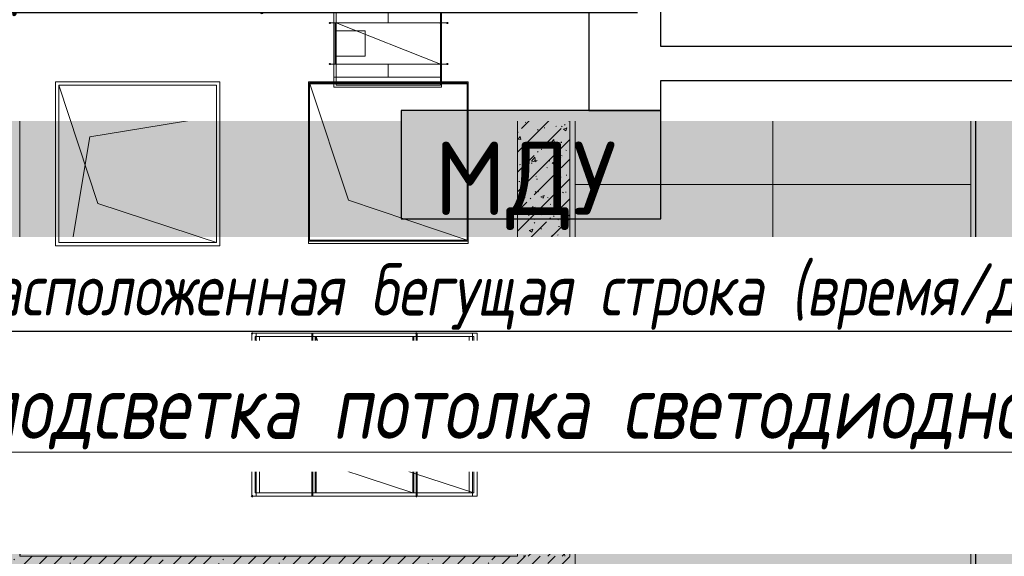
# Model space of a CAD drawing. Header units: millimetres. Extents: x -521669 to 178656, y -69521 to 500758.
# Tile 178 of 256: x -167553 to -163795, y 475443 to 477493. Entities that reach past the tile are written whole.
import ezdxf
from ezdxf import colors
from ezdxf.entities.mleader import LeaderData, LeaderLine
from ezdxf.math import Vec2, Vec3

# ---------------------------------------------------------------- set-up
doc = ezdxf.new("R2010")
doc.units = ezdxf.units.MM
for name, pattern in [('-D1-03x03', [6, 3, -3]), ('-D1d1-15x02', [19, 15, -2, 0, -2]), ('DASHDOT', [25.4, 12.7, -6.35, 0, -6.35])]:
    doc.linetypes.add(name, pattern=pattern)
for name, color, linetype, lineweight in [('_0', 7, 'Continuous', 13), ('A-DETL-GENF', 7, 'Continuous', 5), ('A-GENM-HDLN', 7, '-D1-03x03', 5), ('A-GLAZ', 7, 'Continuous', 5), ('A-WALL', 7, 'Continuous', 5), ('A-WALL-FNSH', 8, 'Continuous', 5), ('dim_light', 12, 'Continuous', 9), ('dim_pot', 183, 'Continuous', 9), ('dim_razv', 93, 'DASHDOT', 9), ('I-WALL', 7, 'Continuous', 5), ('M-EQPM', 7, 'Continuous', 5), ('M-EQPM-IDEN', 7, 'Continuous', 5), ('S-GRID', 7, 'Continuous', 5), ('S-STRS', 7, 'Continuous', 5), ('S-STRS-ANNO', 7, 'Continuous', 5)]:
    doc.layers.add(name, color=color, linetype=linetype, lineweight=lineweight)
doc.layers.add('PDF16_0', color=30, linetype='Continuous', true_color=0xff7f00)
doc.layers.add('PDF16_Оборудование', color=7, linetype='Continuous', true_color=0xffffff)
for name, color, linetype in [('PDF6_Воздуховоды', 5, 'Continuous'), ('PDF6_Изоляция', 7, 'Continuous'), ('PDF6_Оборудование', 5, 'Continuous'), ('PDF_Text', 7, 'Continuous')]:
    doc.layers.add(name, color=color, linetype=linetype)
doc.layers.add('Сводный план', color=1, linetype='Continuous', lineweight=0, true_color=0xff0000)
doc.styles.add('Arial Narrow_4', font='txt', dxfattribs={"width": 0.75, "height": 200})
doc.styles.add('fl_iso paper', font='isocpeur.ttf', dxfattribs={"width": 0.8, "oblique": 10})
doc.styles.add('In tre', font='isocpeur.ttf', dxfattribs={"width": 0.8, "oblique": 10})
doc.styles.add('PDF ISOCPEUR', font='isocpeur.ttf')
pattern_1 = [(45, (-192252.935, 459363.33), (-57.02463, 57.02463), []), (45, (-192195.91, 459363.33), (-57.02463, 57.02463), [100.806, -20.161, 3.353, -16.808])]

# ---------------------------------------------------------------- blocks, each defined once
blk = doc.blocks.new('_DOT')
at = {"color": 0, "linetype": 'ByBlock'}
blk.add_line((-0.5, 0), (-1, 0), dxfattribs=at)
at = {"color": 0, "linetype": 'ByBlock', "const_width": 0.5}
blk.add_lwpolyline([(-0.25, 0, 1), (0.25, 0, 1)], format="xyb", close=True, dxfattribs=at)
blk = doc.blocks.new('yuyilotffff')
at = {"layer": 'PDF6_Воздуховоды', "true_color": 0x00ff00, "transparency": 33554559}
for points in [[(25936.8, 18067.3), (25936.8, 18071.5), (25932.5, 18071.5), (25928.3, 18067.3), (25932.5, 18063), (25936.8, 18063)], [(25936.8, 18067.3), (25936.8, 18071.5), (25932.5, 18071.5), (25928.3, 18067.3), (25932.5, 18063), (25936.8, 18063)], [(26360.1, 18067.3), (26360.1, 18071.5), (26355.9, 18071.5), (26351.6, 18067.3), (26355.9, 18063), (26360.1, 18063)], [(26385.5, 18067.3), (26385.5, 18071.5), (26381.3, 18071.5), (26377, 18067.3), (26381.3, 18063), (26385.5, 18063)], [(26385.5, 18067.3), (26385.5, 18071.5), (26381.3, 18071.5), (26377, 18067.3), (26381.3, 18063), (26385.5, 18063)], [(25936.8, 17910.6), (25936.8, 17914.9), (25932.5, 17914.9), (25928.3, 17910.6), (25932.5, 17906.4), (25936.8, 17906.4)], [(25936.8, 17910.6), (25936.8, 17914.9), (25932.5, 17914.9), (25928.3, 17910.6), (25932.5, 17906.4), (25936.8, 17906.4)], [(26360.1, 17910.6), (26360.1, 17914.9), (26355.9, 17914.9), (26351.6, 17910.6), (26355.9, 17906.4), (26360.1, 17906.4)], [(26360.1, 17910.6), (26360.1, 17914.9), (26355.9, 17914.9), (26351.6, 17910.6), (26355.9, 17906.4), (26360.1, 17906.4)], [(26385.5, 17910.6), (26385.5, 17914.9), (26381.3, 17914.9), (26377, 17910.6), (26381.3, 17906.4), (26385.5, 17906.4)], [(26385.5, 17910.6), (26385.5, 17914.9), (26381.3, 17914.9), (26377, 17910.6), (26381.3, 17906.4), (26385.5, 17906.4)]]:
    blk.add_hatch(color=3, dxfattribs=at).paths.add_polyline_path(points)
at = {"layer": 'PDF6_Изоляция', "true_color": 0x00ff00, "transparency": 33554559}
for points in [[(25640.4, 16882), (25640.4, 16886.2), (25636.2, 16886.2), (25632, 16882), (25636.2, 16877.7), (25640.4, 16877.7)], [(26267, 16882), (26267, 16886.2), (26262.7, 16886.2), (26258.5, 16882), (26262.7, 16877.7), (26267, 16877.7)], [(25640.4, 16259.7), (25640.4, 16263.9), (25636.2, 16263.9), (25632, 16259.7), (25636.2, 16255.5), (25640.4, 16255.5)], [(26267, 16259.7), (26267, 16263.9), (26262.7, 16263.9), (26258.5, 16259.7), (26262.7, 16255.5), (26267, 16255.5)]]:
    blk.add_hatch(color=3, dxfattribs=at).paths.add_polyline_path(points)
at = {"layer": 'PDF6_Воздуховоды', "color": 3, "lineweight": 18, "true_color": 0x00ff00}
for points in [[(25957.9, 18130.8), (25957.9, 18067.3), (26355.9, 18067.3), (26355.9, 17910.6), (25957.9, 17910.6), (26355.9, 17910.6), (26355.9, 18067.3), (26355.9, 17910.6), (25957.9, 17910.6), (25957.9, 18067.3), (25953.7, 18067.3)], [(26156.9, 18130.8), (26156.9, 18067.3)], [(26355.9, 18130.8), (26355.9, 18067.3)], [(26381.3, 18067.3), (25932.5, 18067.3), (26381.3, 18067.3)], [(25953.7, 17910.6), (25953.7, 18067.3), (25953.7, 17910.6)], [(25957.9, 18037.6), (26068, 18037.6), (25957.9, 18037.6)], [(26068, 17940.3), (26068, 18037.6), (26068, 17940.3)], [(25932.5, 17910.6), (26381.3, 17910.6), (25932.5, 17910.6)], [(25957.9, 17859.8), (25957.9, 17910.6)], [(26156.9, 17910.6), (26156.9, 17859.8)], [(26355.9, 17910.6), (26355.9, 17859.8)], [(25500.7, 17229.1), (24899.6, 17229.1), (24899.6, 17830.2)], [(26457.5, 17237.6), (26004.5, 17390), (25856.3, 17838.7), (25856.3, 17237.6), (26457.5, 17237.6), (26457.5, 17838.7), (25856.3, 17838.7)], [(26355.9, 17830.2), (25957.9, 17830.2), (26355.9, 17830.2)], [(25648.9, 16272.4), (25665.8, 16272.4), (25665.8, 16869.3), (25648.9, 16869.3), (26465.9, 16869.3), (26465.9, 16272.4), (25648.9, 16272.4), (25648.9, 16869.3), (25801.3, 16420.6), (26250, 16272.4), (26250, 16869.3), (26254.3, 16869.3), (26254.3, 16272.4), (25665.8, 16272.4), (25665.8, 16869.3), (26254.3, 16869.3), (26254.3, 16272.4), (26250, 16272.4)], [(26465.9, 16272.4), (26482.8, 16272.4), (26029.9, 16420.6), (25881.7, 16869.3), (25881.7, 16272.4), (26482.8, 16272.4), (26482.8, 16869.3), (25881.7, 16869.3), (25877.5, 16869.3), (25877.5, 16272.4), (26465.9, 16272.4), (26465.9, 16869.3), (25877.5, 16869.3), (25877.5, 16272.4), (25881.7, 16272.4)], [(26465.9, 16869.3), (26482.8, 16869.3)], [(26173.8, 16568.7), (25957.9, 16568.7)]]:
    blk.add_lwpolyline(points, dxfattribs=at)
for points in [[(25932.5, 18067.3), (26381.3, 18067.3)], [(25953.7, 17910.6), (25957.9, 17910.6), (25957.9, 18067.3), (25957.9, 17910.6)], [(25957.9, 17910.6), (26355.9, 17910.6), (25957.9, 18067.3), (25957.9, 17910.6), (26355.9, 17910.6), (25957.9, 18067.3)], [(25957.9, 17910.6), (26355.9, 17910.6), (25957.9, 18067.3), (25957.9, 17910.6), (26355.9, 17910.6), (25957.9, 18067.3)], [(25957.9, 17910.6), (26355.9, 17910.6), (26355.9, 18067.3), (25957.9, 18067.3), (26355.9, 18067.3), (25957.9, 18067.3), (25957.9, 17910.6), (25957.9, 18067.3)], [(26355.9, 17910.6), (26355.9, 18067.3), (26355.9, 17910.6), (26355.9, 18067.3)], [(25957.9, 17940.3), (26068, 17940.3), (25957.9, 17940.3), (25957.9, 18037.6)], [(25932.5, 17910.6), (26381.3, 17910.6)], [(25957.9, 17830.2), (25957.9, 17859.8), (26355.9, 17859.8), (26355.9, 17830.2), (26355.9, 17859.8), (25957.9, 17859.8)], [(25500.7, 17830.2), (25500.7, 17229.1), (25047.8, 17377.3), (24899.6, 17830.2)], [(26250, 16869.3), (26250, 16272.4), (25648.9, 16272.4), (25648.9, 16869.3)], [(25881.7, 16869.3), (25881.7, 16272.4), (26482.8, 16272.4), (26482.8, 16869.3)]]:
    blk.add_lwpolyline(points, close=True, dxfattribs=at)
at = {"layer": 'PDF6_Изоляция', "color": 3, "lineweight": 18, "true_color": 0x00ff00}
for points in [[(26360.1, 18130.8), (25949.5, 18130.8), (25949.5, 17910.6), (26360.1, 17910.6)], [(26360.1, 17910.6), (26360.1, 17859.8), (25949.5, 17859.8), (25949.5, 17910.6)], [(26360.1, 17821.7), (25949.5, 17821.7), (25949.5, 17859.8), (26360.1, 17859.8)], [(25513.4, 17842.9), (24886.9, 17842.9), (24886.9, 17216.4), (25513.4, 17216.4)], [(26461.7, 17842.9), (25852.1, 17842.9), (25852.1, 17224.9), (26461.7, 17224.9)], [(25636.2, 16259.7), (26495.5, 16259.7), (26495.5, 16882), (25869, 16882), (25869, 16259.7), (26495.5, 16259.7), (26495.5, 16882), (25636.2, 16882)]]:
    blk.add_lwpolyline(points, close=True, dxfattribs=at)
for points in [[(25949.5, 18067.3), (26360.1, 18067.3)], [(25852.1, 17834.4), (26461.7, 17834.4)], [(25852.1, 17233.3), (26461.7, 17233.3)], [(26262.7, 16882), (25636.2, 16882), (25636.2, 16259.7), (26262.7, 16259.7), (26262.7, 16882), (26262.7, 16259.7)], [(25653.1, 16259.7), (25653.1, 16882)], [(25864.8, 16882), (25864.8, 16259.7)], [(25869, 16259.7), (25869, 16882)], [(26267, 16882), (26267, 16259.7)], [(26478.6, 16259.7), (26478.6, 16882)]]:
    blk.add_lwpolyline(points, dxfattribs=at)
at = {"layer": 'PDF6_Оборудование', "color": 3, "lineweight": 18, "true_color": 0x00ff00}
for points in [[(25957.9, 17910.6), (25957.9, 18067.3), (25957.9, 17910.6)], [(26355.9, 17910.6), (26355.9, 18067.3), (26355.9, 17910.6)]]:
    blk.add_lwpolyline(points, dxfattribs=at)
blk.add_lwpolyline([(26355.9, 17910.6), (25957.9, 17910.6), (25957.9, 18067.3), (26355.9, 18067.3)], close=True, dxfattribs=at)
blk.add_lwpolyline([(26355.9, 17910.6), (25957.9, 17910.6), (25957.9, 18067.3), (26355.9, 18067.3)], close=True, dxfattribs=at)
blk = doc.blocks.new('jkhgfd345')
at = {"layer": 'PDF16_0', "lineweight": 25}
for points in [[(26922, 19543.3), (26922, 17733.5), (27197.2, 17733.5), (27197.2, 17847.8), (29009, 17847.8)], [(34311.3, 17976.9), (27197.2, 17976.9), (27197.2, 19543.3), (28289.4, 19543.3), (28289.4, 20305.3), (26263.7, 20305.3), (26263.7, 21727.7), (28103.1, 21727.7), (28103.1, 24553.4), (28990, 24553.4)]]:
    blk.add_lwpolyline(points, dxfattribs=at)
at = {"layer": 'PDF16_Оборудование', "transparency": 33554559}
for points in [[(26206.6, 17733.5), (27197.2, 17731.4), (26206.6, 17731.4)], [(26206.6, 17731.4), (26206.6, 17320.8), (27197.2, 17320.8)], [(26206.6, 17731.4), (27197.2, 17731.4), (27197.2, 17320.8)], [(26206.6, 17320.8), (27197.2, 17320.8), (27197.2, 17318.6)]]:
    blk.add_solid(points, dxfattribs=at)
at = {"layer": 'PDF_Text', "color": 109, "lineweight": 25, "true_color": 0x136633}
blk.add_lwpolyline([(26206.6, 17318.6), (27197.2, 17318.6), (27197.2, 17733.5), (26206.6, 17733.5)], close=True, dxfattribs=at)
at = {"layer": 'PDF_Text', "color": 109, "true_color": 0x136633, "insert": (26331.4, 17276.4), "char_height": 279.99, "attachment_point": 7, "style": 'PDF ISOCPEUR'}
blk.add_mtext('МДУ', dxfattribs=at)
blk = doc.blocks.new('A_MEQ_OpeningWall-Rectangular - ОВ-6205000-50_AS_M_L34')
at = {"layer": 'A-DETL-GENF', "true_color": 0x808080, "transparency": 33554534}
blk.add_hatch(color=8, dxfattribs=at).paths.add_polyline_path([(375, -100), (375, 100), (-125, 100), (-125, -100), (95.2, -100)])
at = {"layer": 'A-DETL-GENF'}
for p, q in [((375, 100), (-125, -100)), ((-125, 100), (375, -100)), ((375, 100), (-125, 100)), ((-125, 100), (-125, -100)), ((375, -100), (375, 100))]:
    blk.add_line(p, q, dxfattribs=at)
at = {"layer": 'A-GLAZ'}
for p, q in [((-125, 100), (-125, -100)), ((375, 100), (375, -100))]:
    blk.add_line(p, q, dxfattribs=at)
blk = doc.blocks.new('A_MEQ_OpeningShaft-Rectangular - ОВ-4809802-50_AS_M_L34')
at = {"layer": 'A-DETL-GENF'}
for p, q in [((0, 1900), (1870, 1900)), ((0, 0), (0, 1900)), ((0, 1900), (267.1, 267.1)), ((1870, 0), (1870, 1900)), ((267.1, 267.1), (1870, 0)), ((1870, 0), (0, 0))]:
    blk.add_line(p, q, dxfattribs=at)
at = {"layer": 'A-GENM-HDLN'}
for p, q in [((0, 1900), (0, 0)), ((1870, 1900), (0, 1900)), ((1870, 0), (1870, 1900)), ((0, 0), (1870, 0))]:
    blk.add_line(p, q, dxfattribs=at)

msp = doc.modelspace()

# ---------------------------------------------------------------- hatches: boundary and pattern name
at = {"layer": '_0', "transparency": 33554534}
h = msp.add_hatch(color=252, dxfattribs=at)
h.dxf.hatch_style = 1
h.paths.add_polyline_path([(-154802.1, 458862.5), (-192753.7, 458862.5), (-192753.7, 488814.1), (-154802.1, 488814.1)])
h.paths.add_polyline_path([(-166902.9, 480313.3), (-166902.9, 478313.3), (-169852.9, 478313.3), (-169852.9, 469363.3), (-163702.9, 469363.3), (-163702.9, 467363.3), (-183952.9, 467363.3), (-183952.9, 467363.3), (-186002.9, 467363.3), (-186002.9, 469363.3), (-183852.9, 469363.3), (-183852.9, 473413.3), (-179002.9, 473413.3), (-179002.9, 471913.3), (-177352.9, 471913.3), (-177352.9, 478313.3), (-185752.9, 478313.3), (-185752.9, 480313.3), (-182952.9, 480313.3), (-166902.9, 480313.3)], flags=16)
at = {"layer": 'A-WALL'}
h = msp.add_hatch(dxfattribs=at)
h.set_pattern_fill('FP_1', color=256, style=0, pattern_type=2)
h.set_pattern_definition(pattern_1)
h.paths.add_polyline_path([(-163820.6, 469163.3), (-163702.9, 469163.3), (-163702.9, 472326.8), (-163902.9, 472326.8), (-163902.9, 469163.3)])
h.paths.add_polyline_path([(-163702.9, 474506.8), (-163702.9, 478063.3), (-163902.9, 478063.3), (-163902.9, 474506.8), (-163820.6, 474506.8)])
h = msp.add_hatch(dxfattribs=at)
h.set_pattern_fill('FP_1', color=256, style=0, pattern_type=2)
h.set_pattern_definition(pattern_1)
h.paths.add_polyline_path([(-168552.9, 477313.3), (-166397.9, 477313.3), (-166397.9, 477513.3), (-168602.9, 477513.3), (-168602.9, 477313.3)])
h.paths.add_polyline_path([(-165588.5, 477313.3), (-165452.9, 477313.3), (-165452.9, 477513.3), (-165897.9, 477513.3), (-165897.9, 477313.3), (-165652.9, 477313.3)])
h = msp.add_hatch(dxfattribs=at)
h.set_pattern_fill('FP_1', color=256, style=0, pattern_type=2)
h.set_pattern_definition(pattern_1)
h.paths.add_polyline_path([(-166177.7, 477313.3), (-165897.9, 477313.3), (-165897.9, 477513.3), (-166397.9, 477513.3), (-166397.9, 477313.3)])
h = msp.add_hatch(dxfattribs=at)
h.set_pattern_fill('FP_1', color=256, style=0, pattern_type=2)
h.set_pattern_definition(pattern_1)
h.paths.add_polyline_path([(-167754.5, 475243.3), (-165452.9, 475243.3), (-165452.9, 475443.3), (-169852.9, 475443.3), (-169852.9, 475243.3), (-167945.6, 475243.3)])
at = {"layer": 'I-WALL'}
h = msp.add_hatch(dxfattribs=at)
h.set_pattern_fill('FP_3', color=256, style=0, pattern_type=2)
h.set_pattern_definition([(45, (-192252.935, 459363.33), (-68.42955, 68.42955), []), (45, (-192207.315, 459363.33), (-68.42955, 68.42955), [])])
h.paths.add_polyline_path([(-163231.3, 477413.3), (-160452.9, 477413.3), (-160452.9, 477663.3), (-163702.9, 477663.3), (-163702.9, 477413.3), (-163402.4, 477413.3)])
h.paths.add_polyline_path([(-158752.9, 477413.3), (-158752.9, 477663.3), (-159452.9, 477663.3), (-159452.9, 477413.3), (-159106.3, 477413.3)])
h.paths.add_polyline_path([(-163902.9, 477413.3), (-163902.9, 477663.3), (-163922.9, 477663.3), (-163922.9, 477413.3)])
at = {"layer": 'I-WALL', "true_color": 0xf5f3ef}
for points in [[(-165432.9, 477413.3), (-165432.9, 477513.3), (-165452.9, 477513.3), (-165452.9, 477413.3)], [(-165432.9, 475444.9), (-165432.9, 477413.3), (-165452.9, 477413.3), (-165452.9, 475444.9)], [(-163922.9, 474506.8), (-163902.9, 474506.8), (-163902.9, 477413.3), (-163922.9, 477413.3), (-163922.9, 474679.9)], [(-165452.9, 475243.3), (-165432.9, 475243.3), (-165432.9, 475444.9), (-165452.9, 475444.9), (-165452.9, 475426)]]:
    msp.add_hatch(color=7, dxfattribs=at).paths.add_polyline_path(points)
at = {"layer": 'I-WALL'}
h = msp.add_hatch(dxfattribs=at)
h.set_pattern_fill('FP_23', color=256, style=0, pattern_type=2)
h.set_pattern_definition([(45, (-192252.93, 459363.33), (-75.43415, 75.43415), [106.68, -17.78, 3.556, -17.78]), (45, (-192252.93, 459438.71), (-75.43415, 75.43415), []), (50, (-192252.93, 459363.33), (127.5292, -11.15758), [13.335, -146.685]), (355, (-192252.93, 459363.33), (-24.66966, 133.74), [10.668, -117.348]), (100.451, (-192242.31, 459362.4), (102.85973, 122.5818), [11.333, -124.663]), (46.184, (-192252.93, 459398.89), (189.75516, -29.4304), [20.002, -220.027]), (96.636, (-192237.12, 459396.43), (166.1822, 173.1996), [17, -186.995]), (351.184, (-192252.93, 459398.89), (166.1839, 173.1976), [16.002, -176.022]), (21, (-192235.15, 459390), (106.13027, -71.58603), [13.335, -146.685]), (326, (-192235.15, 459390), (43.2619, 128.93175), [10.668, -117.348]), (71.451, (-192226.31, 459384.03), (149.39198, 57.34505), [11.333, -124.663]), (37.5, (-192252.935, 459363.327), (2.16223, 59.18836), [3.353, -112.573, 3.353, -115.773, -117.793]), (37.5, (-192252.935, 459363.327), (2.16223, 59.18836), [-235.052, 3.353, -114.44]), (7.5, (-192252.935, 459363.327), (46.77386, 70.12615), [3.353, -64.567, 3.353, -109.906, -44.894]), (7.5, (-192252.935, 459363.327), (46.77386, 70.12615), [-181.178, 3.353, -41.542]), (327.5, (-192292.584, 459363.327), (94.91367, -4.01009), [3.353, -41.097, 3.353, -135.331, -184.023]), (327.5, (-192292.584, 459363.327), (94.91367, -4.01009), [-183.134, 3.353, -180.67]), (317.5, (-192310.36, 459363.33), (103.69057, 17.79882), [3.353, -54.432, 3.353, -88.748, -130.683]), (317.5, (-192310.36, 459363.33), (103.69057, 17.79882), [-149.885, 3.353, -127.33])])
h.paths.add_polyline_path([(-165452.9, 475443.3), (-165452.9, 477313.3), (-165652.9, 477313.3), (-165652.9, 475443.3), (-165588.5, 475443.3)])
at = {"layer": 'S-STRS-ANNO'}
msp.add_hatch(color=256, dxfattribs=at).paths.add_polyline_path([(-164677.9, 476538.3), (-164660.3, 476545.6), (-164652.9, 476563.3), (-164660.3, 476581), (-164677.9, 476588.3), (-164695.6, 476581), (-164702.9, 476563.3), (-164695.6, 476545.6)])
h = msp.add_hatch(color=256, dxfattribs=at)
edge = h.paths.add_edge_path()
edge.add_arc((-164677.9, 476563.3), 25, 0, 360)

# ---------------------------------------------------------------- linework, layer by layer
at = {"layer": 'A-WALL', "lineweight": 25}
for p, q in [((-163902.9, 474313.3), (-163902.9, 478063.3)), ((-165452.9, 477513.3), (-165452.9, 477313.3)), ((-165452.9, 477313.3), (-165652.9, 477313.3))]:
    msp.add_line(p, q, dxfattribs=at)
at = {"layer": 'A-WALL', "lineweight": 9}
for p, q in [((-163922.9, 477538.3), (-163922.9, 477413.3)), ((-163922.9, 477413.3), (-163902.9, 477413.3)), ((-165452.9, 475443.3), (-165452.9, 477313.3))]:
    msp.add_line(p, q, dxfattribs=at)
at = {"layer": 'A-WALL-FNSH'}
for p, q in [((-165432.9, 475223.3), (-165432.9, 478513.3)), ((-163922.9, 477413.3), (-163922.9, 474313.3))]:
    msp.add_line(p, q, dxfattribs=at)
at = {"layer": 'S-GRID', "linetype": '-D1d1-15x02'}
msp.add_line((-195297, 475813.3), (-153546.3, 475813.3), dxfattribs=at)
at = {"layer": 'S-STRS'}
for p, q in [((-165432.9, 477463.3), (-163922.9, 477463.3)), ((-165432.9, 477463.3), (-163922.9, 477463.3)), ((-165432.9, 477163.3), (-163922.9, 477163.3)), ((-165432.9, 477163.3), (-163922.9, 477163.3)), ((-165432.9, 476863.3), (-163922.9, 476863.3)), ((-165432.9, 476863.3), (-163922.9, 476863.3)), ((-165432.9, 476563.3), (-163922.9, 476563.3)), ((-165432.9, 476563.3), (-163922.9, 476563.3))]:
    msp.add_line(p, q, dxfattribs=at)
at = {"layer": 'S-STRS-ANNO'}
for p, q in [((-164677.9, 477463.3), (-164677.9, 477763.3)), ((-164677.9, 477163.3), (-164677.9, 477463.3)), ((-164677.9, 476863.3), (-164677.9, 477163.3)), ((-164677.9, 476563.3), (-164677.9, 476863.3)), ((-164695.6, 476581), (-164702.9, 476563.3)), ((-164677.9, 476588.3), (-164695.6, 476581)), ((-164660.3, 476581), (-164677.9, 476588.3)), ((-164652.9, 476563.3), (-164660.3, 476581)), ((-164702.9, 476563.3), (-164695.6, 476545.6)), ((-164695.6, 476545.6), (-164677.9, 476538.3)), ((-164677.9, 476538.3), (-164660.3, 476545.6)), ((-164660.3, 476545.6), (-164652.9, 476563.3))]:
    msp.add_line(p, q, dxfattribs=at)
msp.add_circle((-164677.9, 476563.3), 25, dxfattribs=at)

# ---------------------------------------------------------------- block references
at = {"layer": 'A-GLAZ', "color": 8, "true_color": 0x7f7f7f}
msp.add_blockref('A_MEQ_OpeningWall-Rectangular - ОВ-6205000-50_AS_M_L34', (-166272.9, 477413.3), dxfattribs=at)
at = {"layer": 'M-EQPM', "rotation": 270}
msp.add_blockref('A_MEQ_OpeningShaft-Rectangular - ОВ-4809802-50_AS_M_L34', (-167552.9, 477313.3), dxfattribs=at)

# ---------------------------------------------------------------- texts
at = {"layer": 'M-EQPM-IDEN', "insert": (-166710.9, 476459.4), "char_height": 160, "width": 246.519, "attachment_point": 1, "style": 'Arial Narrow_4'}
msp.add_mtext('ОВ', dxfattribs=at)

# ---------------------------------------------------------------- next in the draw order: leaders
at = {"layer": 'dim_pot', "color": 0, "linetype": 'ByBlock'}
ml = msp.add_multileader_mtext('Standard', dxfattribs=at)
ml.set_content('Лючок 400х400 для обслуживания запотолочных пожарных извещателей, расположение уточнить по месту', style='In tre')
ml.set_leader_properties()
ml.build(insert=Vec2(0, 0))
ml.multileader.update_dxf_attribs({"text_left_attachment_type": 6, "text_right_attachment_type": 6, "dogleg_length": 1, "arrow_head_size": 0, "scale": 50})
ctx = ml.context
ctx.base_point, ctx.scale, ctx.char_height, ctx.arrow_head_size, ctx.landing_gap_size, ctx.plane_origin = Vec3(-168997.2, 474119.3), 50, 200, 0, 4.5, Vec3(-162137.4, 478907.9)
ctx.left_attachment, ctx.right_attachment = 6, 6
notes = []
notes.append((ctx, [(1, (1, 1, 0), (-169047.2, 474119.3), (1, 0), 50, [(0, [(-173402.9, 471145.9), (-173402.9, 476679.2)], 0, [])])]))
ctx.mtext.insert, ctx.mtext.width, ctx.mtext.defined_height, ctx.mtext.flow_direction = Vec3(-168992.7, 474379.3), 3669.399, 696.6, 5
ctx.mtext.has_bg_fill, ctx.mtext.bg_color, ctx.mtext.bg_scale_factor, ctx.mtext.bg_transparency, ctx.mtext.use_window_bg_color = 1, -1027028792, 1.5, 0, 1
for ctx, leaders in notes:
    for number, flags, end, landing, length, lines in leaders:
        leader = LeaderData()
        leader.index, (leader.has_last_leader_line, leader.has_dogleg_vector, leader.attachment_direction) = number, flags
        leader.last_leader_point, leader.dogleg_vector, leader.dogleg_length = Vec3(end), Vec3(landing), length
        for number, points, colour, breaks in lines:
            line = LeaderLine()
            line.index, line.vertices, line.color, line.breaks = number, Vec3.list(points), colors.encode_raw_color(colour), breaks
            leader.lines.append(line)
        ctx.leaders.append(leader)

# ---------------------------------------------------------------- next in the draw order: leaders
at = {"layer": 'dim_razv', "color": 0, "linetype": 'ByBlock'}
ml = msp.add_multileader_mtext('Standard', dxfattribs=at)
ml.set_content('Плитка керамогранитная, настенная', style='In tre')
ml.set_leader_properties()
ml.build(insert=Vec2(0, 0))
ml.multileader.update_dxf_attribs({"text_left_attachment_type": 6, "text_right_attachment_type": 6, "dogleg_length": 1, "arrow_head_size": 0, "scale": 50})
ctx = ml.context
ctx.base_point, ctx.scale, ctx.char_height, ctx.arrow_head_size, ctx.landing_gap_size, ctx.plane_origin = Vec3(-169224.3, 477520.8), 50, 200, 0, 4.5, Vec3(-167262.9, 478879.3)
ctx.left_attachment, ctx.right_attachment = 6, 6
notes = []
notes.append((ctx, [(1, (1, 1, 0), (-169274.3, 477520.8), (1, 0), 50, [(1, [(-172549.5, 476130.1)], 0, [])])]))
ctx.mtext.insert, ctx.mtext.width, ctx.mtext.defined_height, ctx.mtext.flow_direction = Vec3(-169219.8, 477760.8), 2725.292, 456.6, 5
ctx.mtext.has_bg_fill, ctx.mtext.bg_color, ctx.mtext.bg_scale_factor, ctx.mtext.bg_transparency, ctx.mtext.use_window_bg_color = 1, -1027028792, 1.5, 0, 1
ml = msp.add_multileader_mtext('Standard', dxfattribs=at)
ml.set_content('Стекло градиентное цветное (цвет согласно концепта)', style='In tre')
ml.set_leader_properties()
ml.build(insert=Vec2(0, 0))
ml.multileader.update_dxf_attribs({"text_left_attachment_type": 6, "text_right_attachment_type": 6, "dogleg_length": 1, "arrow_head_size": 0, "scale": 50})
ctx = ml.context
ctx.base_point, ctx.scale, ctx.char_height, ctx.arrow_head_size, ctx.landing_gap_size, ctx.plane_origin = Vec3(-181395.8, 475512.5), 50, 200, 0, 4.5, Vec3(-167228.1, 476201.7)
ctx.left_attachment, ctx.right_attachment = 6, 6
notes.append((ctx, [(0, (1, 1, 0), (-178325.6, 475512.5), (-1, 0), 50, [(0, [(-174774.9, 473588.3), (-174774.9, 474495.4)], 0, [])])]))
ctx.mtext.insert, ctx.mtext.width, ctx.mtext.defined_height, ctx.mtext.flow_direction = Vec3(-181391.3, 475752.5), 3092.716, 696.6, 5
ctx.mtext.has_bg_fill, ctx.mtext.bg_color, ctx.mtext.bg_scale_factor, ctx.mtext.bg_transparency, ctx.mtext.use_window_bg_color = 1, -1027028792, 1.5, 0, 1
for ctx, leaders in notes:
    for number, flags, end, landing, length, lines in leaders:
        leader = LeaderData()
        leader.index, (leader.has_last_leader_line, leader.has_dogleg_vector, leader.attachment_direction) = number, flags
        leader.last_leader_point, leader.dogleg_vector, leader.dogleg_length = Vec3(end), Vec3(landing), length
        for number, points, colour, breaks in lines:
            line = LeaderLine()
            line.index, line.vertices, line.color, line.breaks = number, Vec3.list(points), colors.encode_raw_color(colour), breaks
            leader.lines.append(line)
        ctx.leaders.append(leader)

# ---------------------------------------------------------------- next in the draw order: leaders
ml = msp.add_multileader_mtext('Standard', dxfattribs=at)
ml.set_content('Вертикально расположенная бегущая строка (время/дата/t%%D/этаж)', style='In tre')
ml.set_leader_properties()
ml.build(insert=Vec2(0, 0))
ml.multileader.update_dxf_attribs({"text_left_attachment_type": 6, "text_right_attachment_type": 6, "dogleg_length": 1, "arrow_head_size": 0, "scale": 50})
ctx = ml.context
ctx.base_point, ctx.scale, ctx.char_height, ctx.arrow_head_size, ctx.landing_gap_size, ctx.plane_origin = Vec3(-169169.8, 476303.1), 50, 200, 0, 4.5, Vec3(-159566, 476953.4)
ctx.left_attachment, ctx.right_attachment = 6, 6
notes = []
notes.append((ctx, [(1, (1, 1, 0), (-169219.8, 476303.1), (1, 0), 50, [(1, [(-172549.5, 474363.3)], 0, [])])]))
ctx.mtext.insert, ctx.mtext.width, ctx.mtext.defined_height, ctx.mtext.flow_direction = Vec3(-169165.3, 476563.1), 3092.716, 696.6, 5
ctx.mtext.has_bg_fill, ctx.mtext.bg_color, ctx.mtext.bg_scale_factor, ctx.mtext.bg_transparency, ctx.mtext.use_window_bg_color = 1, -1027028792, 1.5, 0, 1
for ctx, leaders in notes:
    for number, flags, end, landing, length, lines in leaders:
        leader = LeaderData()
        leader.index, (leader.has_last_leader_line, leader.has_dogleg_vector, leader.attachment_direction) = number, flags
        leader.last_leader_point, leader.dogleg_vector, leader.dogleg_length = Vec3(end), Vec3(landing), length
        for number, points, colour, breaks in lines:
            line = LeaderLine()
            line.index, line.vertices, line.color, line.breaks = number, Vec3.list(points), colors.encode_raw_color(colour), breaks
            leader.lines.append(line)
        ctx.leaders.append(leader)

# ---------------------------------------------------------------- next in the draw order: leaders
ml = msp.add_multileader_mtext('Standard', dxfattribs=at)
ml.set_content('Вертикально расположенная бегущая строка (время/дата/t%%D/этаж)', style='In tre')
ml.set_leader_properties()
ml.build(insert=Vec2(0, 0))
ml.multileader.update_dxf_attribs({"text_left_attachment_type": 6, "text_right_attachment_type": 6, "dogleg_length": 1, "arrow_head_size": 0, "scale": 50})
ctx = ml.context
ctx.base_point, ctx.scale, ctx.char_height, ctx.arrow_head_size, ctx.landing_gap_size, ctx.plane_origin = Vec3(-181332.9, 477146.5), 50, 200, 0, 4.5, Vec3(-162069.9, 476111.3)
ctx.left_attachment, ctx.right_attachment = 6, 6
notes = []
notes.append((ctx, [(0, (1, 1, 0), (-178374.6, 477146.5), (-1, 0), 50, [(1, [(-174775.8, 473988.6)], 0, [])])]))
ctx.mtext.insert, ctx.mtext.width, ctx.mtext.defined_height, ctx.mtext.flow_direction = Vec3(-181328.4, 477406.5), 3092.716, 696.6, 5
ctx.mtext.has_bg_fill, ctx.mtext.bg_color, ctx.mtext.bg_scale_factor, ctx.mtext.bg_transparency, ctx.mtext.use_window_bg_color = 1, -1027028792, 1.5, 0, 1
for ctx, leaders in notes:
    for number, flags, end, landing, length, lines in leaders:
        leader = LeaderData()
        leader.index, (leader.has_last_leader_line, leader.has_dogleg_vector, leader.attachment_direction) = number, flags
        leader.last_leader_point, leader.dogleg_vector, leader.dogleg_length = Vec3(end), Vec3(landing), length
        for number, points, colour, breaks in lines:
            line = LeaderLine()
            line.index, line.vertices, line.color, line.breaks = number, Vec3.list(points), colors.encode_raw_color(colour), breaks
            leader.lines.append(line)
        ctx.leaders.append(leader)

# ---------------------------------------------------------------- next in the draw order: block references
at = {"layer": 'Сводный план'}
for name in ['jkhgfd345', 'yuyilotffff']:
    msp.add_blockref(name, (-192302.9, 459413.3), dxfattribs=at)

# ---------------------------------------------------------------- next in the draw order: leaders
at = {"layer": 'dim_light', "color": 0}
ml = msp.add_multileader_mtext('Standard', dxfattribs=at)
ml.set_content('\\pxsm1,ql;Контурная подсветка потолка светодиодной лентой', style='fl_iso paper')
ml.set_leader_properties(lineweight=5)
ml.set_arrow_properties(name='DOT')
ml.build(insert=Vec2(0, 0))
ml.multileader.update_dxf_attribs({"has_dogleg": 0, "text_left_attachment_type": 6, "text_right_attachment_type": 6, "dogleg_length": 0.75, "arrow_head_size": 60, "scale": 40})
ctx = ml.context
ctx.base_point, ctx.scale, ctx.char_height, ctx.arrow_head_size, ctx.landing_gap_size, ctx.plane_origin = Vec3(-169182.9, 475841.6), 40, 250, 60, 80, Vec3(-167116.8, 481787.9)
ctx.left_attachment, ctx.right_attachment = 6, 6
notes = []
notes.append((ctx, [(1, (1, 1, 0), (-169212.9, 475841.6), (1, 0), 30, [(0, [(-172452.9, 476152.4)], 0, [])])]))
ctx.mtext.insert, ctx.mtext.width, ctx.mtext.defined_height, ctx.mtext.line_spacing_factor, ctx.mtext.flow_direction = Vec3(-169102.9, 476141.6), 4067.72, 979.1, 0.7, 5
ctx.mtext.has_bg_fill, ctx.mtext.bg_color, ctx.mtext.bg_scale_factor, ctx.mtext.bg_transparency, ctx.mtext.use_window_bg_color = 1, -1027028792, 1.5, 0, 1
for ctx, leaders in notes:
    for number, flags, end, landing, length, lines in leaders:
        leader = LeaderData()
        leader.index, (leader.has_last_leader_line, leader.has_dogleg_vector, leader.attachment_direction) = number, flags
        leader.last_leader_point, leader.dogleg_vector, leader.dogleg_length = Vec3(end), Vec3(landing), length
        for number, points, colour, breaks in lines:
            line = LeaderLine()
            line.index, line.vertices, line.color, line.breaks = number, Vec3.list(points), colors.encode_raw_color(colour), breaks
            leader.lines.append(line)
        ctx.leaders.append(leader)

doc.saveas('drawing.dxf')
